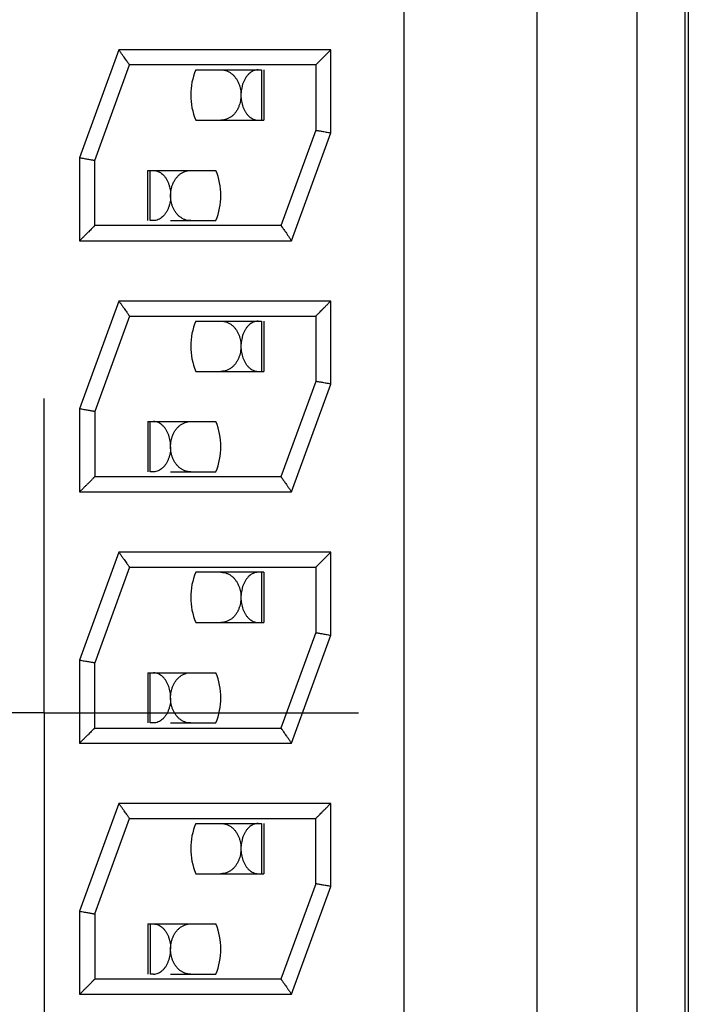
# Model space of a CAD drawing. Header units: inches. Extents: x 0 to 34, y 0 to 22.
# Tile 38 of 54: x 16.055 to 16.321, y 12.303 to 12.695. Entities that reach past the tile are written whole.
import ezdxf

# ---------------------------------------------------------------- set-up
doc = ezdxf.new("R2010")
doc.units = ezdxf.units.IN
doc.header["$LTSCALE"] = 1.87
doc.header["$MEASUREMENT"] = 0
doc.linetypes.add('CENTER', pattern=[0.6, 0.375, -0.075, 0.075, -0.075])
doc.layers.get('0').update_dxf_attribs({"linetype": 'CONTINUOUS'})
doc.layers.add('DEFAULT_1', color=7, linetype='CENTER')
doc.layers.add('DIMENSIONS', color=7, linetype='CONTINUOUS')
doc.styles.get("Standard").update_dxf_attribs({"font": 'txt', "width": 0.8})
doc.dimstyles.new('DIMSTYLE_1', dxfattribs={"dimtxt": 0.125, "dimasz": 0.18, "dimexe": 0.18, "dimexo": 0.0625, "dimgap": 0.09, "dimtad": 0, "dimtih": 1, "dimtoh": 1, "dimdec": 3, "dimlfac": 0.5, "dimzin": 4, "dimdsep": 46, "dimtxsty": 'STANDARD', "dimblk": '_FILLED', "dimblk1": '_FILLED', "dimblk2": '_FILLED', "dimcen": 0.09, "dimadec": 0, "dimazin": 0, "dimtp": 0.01, "dimtm": 0.01, "dimtfac": 1, "dimtdec": 3, "dimtofl": 0, "dimtmove": 0, "dimatfit": 3, "dimldrblk": '_FILLED', "dimfxl": 1, "dimtolj": 1, "dimtzin": 4, "dimarcsym": 0})

# ---------------------------------------------------------------- blocks, each defined once
blk = doc.blocks.new('*D8')
at = {"layer": 'DIMENSIONS', "color": 2, "linetype": 'CONTINUOUS'}
blk.add_line((16.0636159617, 7.0192982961), (14.5858159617, 7.0192982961), dxfattribs=at)
at = {"layer": 'DIMENSIONS', "color": 2, "linetype": 'CONTINUOUS', "width": 0.8}
for s, p in [('[', (13.7233159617, 6.9567982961)), (']', (14.4233159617, 6.9567982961)), ('4.213', (13.0983159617, 6.9567982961)), ('107.01', (13.8233159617, 6.9567982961))]:
    blk.add_text(s, height=0.125, dxfattribs=at).set_placement(p)
blk = doc.blocks.new('_FILLED')
at = {"color": 0, "linetype": 'BYBLOCK'}
blk.add_solid([(0, 0), (-1, 0.1736111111), (-1, -0.1736111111)], dxfattribs=at)

msp = doc.modelspace()

# ---------------------------------------------------------------- linework, layer by layer
at = {"color": 7, "linetype": 'CONTINUOUS'}
for p, q in [((16.2604927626, 12.9322982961), (16.2604927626, 11.9082982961)), ((16.2074927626, 12.9312982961), (16.2074927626, 11.9092982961)), ((16.3207979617, 12.9312982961), (16.3207979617, 11.9072982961)), ((16.3004927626, 11.9982982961), (16.3004927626, 12.8422982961)), ((16.3194927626, 11.9982982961), (16.3194927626, 12.8422982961)), ((16.0941223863, 12.6832982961), (16.0784927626, 12.640356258)), ((16.1784927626, 12.6832982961), (16.0941223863, 12.6832982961)), ((16.1784927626, 12.6502403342), (16.1784927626, 12.6832982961)), ((16.0844905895, 12.6392923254), (16.0983304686, 12.6773170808)), ((16.0983236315, 12.6772982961), (16.0983145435, 12.6773122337)), ((16.1724927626, 12.6772982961), (16.0983236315, 12.6772982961)), ((16.1724927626, 12.6772982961), (16.1724927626, 12.6512982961)), ((16.1247195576, 12.6752983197), (16.1509247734, 12.6752983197)), ((16.1509247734, 12.6752983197), (16.1509247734, 12.6552983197)), ((16.151801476, 12.6752983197), (16.151801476, 12.6552983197)), ((16.1247188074, 12.6552983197), (16.151801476, 12.6552983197)), ((16.1724949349, 12.6513042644), (16.1586550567, 12.6132795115)), ((16.162863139, 12.6072982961), (16.1784927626, 12.6502403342)), ((16.1724927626, 12.6512982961), (16.1725106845, 12.6512951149)), ((16.0784927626, 12.640356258), (16.0784927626, 12.6072982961)), ((16.0844748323, 12.6393014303), (16.0844927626, 12.6392982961)), ((16.0844927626, 12.6132982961), (16.0844927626, 12.6392982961)), ((16.1056364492, 12.6152983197), (16.1056364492, 12.6352983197)), ((16.1056364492, 12.6352983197), (16.1327191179, 12.6352983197)), ((16.1065131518, 12.6152983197), (16.1065131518, 12.6352983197)), ((16.107867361, 12.6152983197), (16.1065131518, 12.6152983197)), ((16.1147192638, 12.6152983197), (16.1326755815, 12.6152983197)), ((16.1586618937, 12.6132982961), (16.0844927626, 12.6132982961)), ((16.1586618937, 12.6132982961), (16.1586709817, 12.6132843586)), ((16.0784927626, 12.6072982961), (16.162863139, 12.6072982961)), ((16.0941223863, 12.5832982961), (16.0784927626, 12.540356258)), ((16.1784927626, 12.5832982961), (16.0941223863, 12.5832982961)), ((16.1784927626, 12.5502403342), (16.1784927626, 12.5832982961)), ((16.0983236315, 12.5772982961), (16.0844927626, 12.5392982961)), ((16.0983136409, 12.577311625), (16.0983236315, 12.5772982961)), ((16.0983236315, 12.5772982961), (16.1724927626, 12.5772982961)), ((16.1247195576, 12.5752983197), (16.1509247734, 12.5752983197)), ((16.1509247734, 12.5752983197), (16.1509247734, 12.5552983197)), ((16.151801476, 12.5752983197), (16.151801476, 12.5552983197)), ((16.1724927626, 12.5772982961), (16.1724927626, 12.5512982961)), ((16.1247188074, 12.5552983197), (16.151801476, 12.5552983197)), ((16.1724949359, 12.5513042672), (16.1586550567, 12.5132795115)), ((16.162863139, 12.5072982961), (16.1784927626, 12.5502403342)), ((16.172510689, 12.5512951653), (16.1724927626, 12.5512982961)), ((16.0784927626, 12.540356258), (16.0784927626, 12.5072982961)), ((16.0844927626, 12.5392982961), (16.0844748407, 12.5393014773)), ((16.0844927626, 12.5392982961), (16.0844927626, 12.5132982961)), ((16.1056364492, 12.5352983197), (16.1056364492, 12.5152983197)), ((16.1056364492, 12.5352983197), (16.1327191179, 12.5352983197)), ((16.1065131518, 12.5152983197), (16.1065131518, 12.5352983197)), ((16.1586618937, 12.5132982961), (16.0844927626, 12.5132982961)), ((16.107867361, 12.5152983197), (16.1065131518, 12.5152983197)), ((16.1147189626, 12.5152983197), (16.1326755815, 12.5152983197)), ((16.1586618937, 12.5132982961), (16.1586709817, 12.5132843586)), ((16.0784927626, 12.5072982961), (16.162863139, 12.5072982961)), ((16.0941223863, 12.4832982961), (16.0784927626, 12.440356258)), ((16.1784927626, 12.4832982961), (16.0941223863, 12.4832982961)), ((16.1784927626, 12.4502403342), (16.1784927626, 12.4832982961)), ((16.0983236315, 12.4772982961), (16.0844927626, 12.4392982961)), ((16.0983136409, 12.477311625), (16.0983236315, 12.4772982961)), ((16.0983236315, 12.4772982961), (16.1724927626, 12.4772982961)), ((16.1724927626, 12.4772982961), (16.1724927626, 12.4512982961)), ((16.151801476, 12.4752983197), (16.1247195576, 12.4752983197)), ((16.1509247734, 12.4752983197), (16.1509247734, 12.4552983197)), ((16.151801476, 12.4752983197), (16.151801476, 12.4552983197)), ((16.1247188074, 12.4552983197), (16.151801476, 12.4552983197)), ((16.1724949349, 12.4513042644), (16.1586550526, 12.4132795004)), ((16.162863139, 12.4072982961), (16.1784927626, 12.4502403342)), ((16.1724927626, 12.4512982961), (16.1725106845, 12.4512951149)), ((16.0784927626, 12.440356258), (16.0784927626, 12.4072982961)), ((16.0844748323, 12.4393014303), (16.0844927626, 12.4392982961)), ((16.0844927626, 12.4132982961), (16.0844927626, 12.4392982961)), ((16.1056364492, 12.4352983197), (16.1056364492, 12.4152983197)), ((16.1056364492, 12.4352983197), (16.1327191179, 12.4352983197)), ((16.1065131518, 12.4152983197), (16.1065131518, 12.4352983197)), ((16.107867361, 12.4152983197), (16.1065131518, 12.4152983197)), ((16.1147189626, 12.4152983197), (16.1326755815, 12.4152983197)), ((16.0844927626, 12.4132982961), (16.1586618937, 12.4132982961)), ((16.1586718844, 12.4132849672), (16.1586618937, 12.4132982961)), ((16.0784927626, 12.4072982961), (16.162863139, 12.4072982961)), ((16.0941223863, 12.3832982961), (16.0784927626, 12.340356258)), ((16.1784927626, 12.3832982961), (16.0941223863, 12.3832982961)), ((16.1784927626, 12.3502403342), (16.1784927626, 12.3832982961)), ((16.0844905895, 12.3392923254), (16.0983304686, 12.3773170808)), ((16.0983236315, 12.3772982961), (16.0983145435, 12.3773122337)), ((16.0983236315, 12.3772982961), (16.1724927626, 12.3772982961)), ((16.1724927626, 12.3512982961), (16.1724927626, 12.3772982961)), ((16.1247195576, 12.3752983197), (16.1509247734, 12.3752983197)), ((16.1509247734, 12.3752983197), (16.1509247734, 12.3552983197)), ((16.151801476, 12.3752983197), (16.151801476, 12.3552983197)), ((16.1247188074, 12.3552983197), (16.151801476, 12.3552983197)), ((16.1724949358, 12.3513042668), (16.1586550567, 12.3132795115)), ((16.162863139, 12.3072982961), (16.1784927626, 12.3502403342)), ((16.1725106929, 12.3512951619), (16.1724927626, 12.3512982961)), ((16.0784927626, 12.340356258), (16.0784927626, 12.3072982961)), ((16.0844748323, 12.3393014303), (16.0844927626, 12.3392982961)), ((16.0844927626, 12.3392982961), (16.0844927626, 12.3132982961)), ((16.1056364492, 12.3352983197), (16.1056364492, 12.3152983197)), ((16.1056364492, 12.3352983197), (16.1327191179, 12.3352983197)), ((16.1065131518, 12.3352983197), (16.1065131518, 12.3152983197)), ((16.1586618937, 12.3132982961), (16.0844927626, 12.3132982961)), ((16.107867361, 12.3152983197), (16.1065131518, 12.3152983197)), ((16.1147189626, 12.3152983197), (16.1326755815, 12.3152983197)), ((16.1586618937, 12.3132982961), (16.1586709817, 12.3132843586)), ((16.0784927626, 12.3072982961), (16.162863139, 12.3072982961))]:
    msp.add_line(p, q, dxfattribs=at)
for centre, start, end in [((16.1487189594, 12.6652974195), 157.3779873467, 202.6177172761), ((16.1087189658, 12.6252992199), 337.3779873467, 22.6177172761), ((16.1487189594, 12.5652974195), 157.3779873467, 202.6177172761), ((16.1087189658, 12.5252992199), 337.3779873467, 22.6177172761), ((16.1487189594, 12.4652974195), 157.3779873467, 202.6177172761), ((16.1087189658, 12.4252992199), 337.3779873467, 22.6177172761), ((16.1487189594, 12.3652974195), 157.3779873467, 202.6177172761), ((16.1087189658, 12.3252992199), 337.3779873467, 22.6177172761)]:
    msp.add_arc(centre, 0.026, start, end, dxfattribs=at)
for points, knots in [([(16.0983140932, 12.6773119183), (16.0983039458, 12.6773264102), (16.098251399, 12.6774014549), (16.0981256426, 12.6775810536), (16.0979071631, 12.6778930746), (16.0975983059, 12.6783341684), (16.0972013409, 12.6789010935), (16.0967212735, 12.6795866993), (16.0961639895, 12.6803825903), (16.0955358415, 12.6812796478), (16.0948473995, 12.6822629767), (16.0943687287, 12.6829462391), (16.0941223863, 12.6832980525)], [0, 0, 0, 0, 0.0072626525, 0.0376087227, 0.0900061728, 0.1636324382, 0.2586634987, 0.3741214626, 0.5072250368, 0.6575242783, 0.8236881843, 1, 1, 1, 1]), ([(16.1784927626, 12.6832980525), (16.1781576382, 12.6829629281), (16.1775057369, 12.6823113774), (16.176563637, 12.681369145), (16.1756979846, 12.6805035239), (16.174925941, 12.6797314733), (16.1742589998, 12.6790645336), (16.1737037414, 12.6785092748), (16.1732618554, 12.6780673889), (16.1729299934, 12.6777355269), (16.1727006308, 12.6775061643), (16.1725663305, 12.677371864), (16.1725073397, 12.6773128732), (16.1724927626, 12.6772982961)], [0, 0, 0, 0, 0.1675655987, 0.3258696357, 0.4710926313, 0.6003927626, 0.7119010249, 0.8045696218, 0.8780276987, 0.9328484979, 0.9705039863, 0.9927113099, 1, 1, 1, 1]), ([(16.1347348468, 12.6752983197), (16.1351368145, 12.6752983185), (16.1359359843, 12.6752266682), (16.1370877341, 12.6749092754), (16.1381571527, 12.674403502), (16.1391313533, 12.6737305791), (16.1400017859, 12.6729103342), (16.1407591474, 12.6719645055), (16.1413924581, 12.6709245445), (16.1418974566, 12.6698238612), (16.1422770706, 12.6686905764), (16.1425391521, 12.6675404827), (16.1426404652, 12.6667663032), (16.1426732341, 12.6663791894)], [0, 0, 0, 0, 0.0920089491, 0.1824859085, 0.272107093, 0.3615006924, 0.4524049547, 0.5449042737, 0.6380210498, 0.7304172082, 0.8215238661, 0.9111128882, 1, 1, 1, 1]), ([(16.1495705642, 12.6752983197), (16.1492312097, 12.6752983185), (16.1485520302, 12.6752238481), (16.1475794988, 12.6749021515), (16.1466791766, 12.674399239), (16.1458581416, 12.6737391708), (16.1451200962, 12.6729402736), (16.1444711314, 12.6720199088), (16.1439203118, 12.6710029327), (16.1434706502, 12.6699103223), (16.1431240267, 12.6687616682), (16.1428822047, 12.6675801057), (16.1427892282, 12.6667813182), (16.1427594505, 12.6663838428)], [0, 0, 0, 0, 0.083077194, 0.1657320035, 0.24918605, 0.334180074, 0.422587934, 0.5145890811, 0.6091630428, 0.7051388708, 0.8033472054, 0.9024558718, 1, 1, 1, 1]), ([(16.1427186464, 12.6652324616), (16.1427166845, 12.6648542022), (16.1426788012, 12.6640868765), (16.1425168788, 12.6629353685), (16.1422414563, 12.6617816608), (16.1419195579, 12.6608564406), (16.1416849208, 12.6603214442), (16.1416073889, 12.6601562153)], [0, 0, 0, 0, 0.2167789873, 0.4396058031, 0.6654981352, 0.8954585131, 1, 1, 1, 1]), ([(16.1427189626, 12.6652324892), (16.1427207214, 12.6648427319), (16.1427557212, 12.6640615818), (16.142902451, 12.6628990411), (16.1431461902, 12.6617529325), (16.1434891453, 12.6606368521), (16.1439341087, 12.6595658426), (16.1443023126, 12.6588897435), (16.1445043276, 12.658565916)], [0, 0, 0, 0, 0.1673985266, 0.3354073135, 0.5027209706, 0.670024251, 0.8361713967, 1, 1, 1, 1]), ([(16.1398963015, 12.6576155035), (16.1396260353, 12.6573307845), (16.1390506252, 12.6568029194), (16.138083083, 12.6561525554), (16.1370295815, 12.6556680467), (16.136283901, 12.6554681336), (16.1359038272, 12.6554008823)], [0, 0, 0, 0, 0.2536344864, 0.5031491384, 0.7508100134, 1, 1, 1, 1]), ([(16.1416073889, 12.6601562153), (16.1415128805, 12.6599548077), (16.1412292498, 12.6593960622), (16.1406827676, 12.6585261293), (16.1401710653, 12.6579049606), (16.1398963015, 12.6576155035)], [0, 0, 0, 0, 0.2169879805, 0.6108599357, 1, 1, 1, 1]), ([(16.1445043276, 12.658565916), (16.1447020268, 12.6582490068), (16.1451282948, 12.6576462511), (16.1458699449, 12.6568457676), (16.1466971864, 12.6561848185), (16.1475994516, 12.655686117), (16.1482441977, 12.6554755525), (16.148571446, 12.6554052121)], [0, 0, 0, 0, 0.2118947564, 0.4179846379, 0.6173946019, 0.8104185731, 1, 1, 1, 1]), ([(16.1725106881, 12.6512951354), (16.1725287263, 12.6512919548), (16.1726193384, 12.6512759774), (16.1728290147, 12.6512390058), (16.1731830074, 12.6511765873), (16.1736687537, 12.6510909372), (16.1742747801, 12.6509840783), (16.1749843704, 12.6508589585), (16.1757799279, 12.6507186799), (16.1766434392, 12.6505664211), (16.1775558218, 12.6504055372), (16.1781779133, 12.6502958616), (16.1784927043, 12.6502403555)], [0, 0, 0, 0, 0.0090461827, 0.0454422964, 0.1051533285, 0.1865747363, 0.2890456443, 0.4090775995, 0.5424366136, 0.6880203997, 0.8421312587, 1, 1, 1, 1]), ([(16.0784926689, 12.640356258), (16.078807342, 12.6403007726), (16.0794290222, 12.6401911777), (16.0803405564, 12.6400304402), (16.0812036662, 12.639878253), (16.0819994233, 12.639737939), (16.0827094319, 12.6396127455), (16.0833154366, 12.6395058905), (16.0838012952, 12.6394202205), (16.0841557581, 12.6393577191), (16.0843660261, 12.6393206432), (16.0844567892, 12.6393046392), (16.084474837, 12.6393014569)], [0, 0, 0, 0, 0.1578056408, 0.3117647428, 0.4571266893, 0.5906469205, 0.7108295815, 0.8131893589, 0.8945525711, 0.9544831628, 0.9909491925, 1, 1, 1, 1]), ([(16.107867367, 12.6352983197), (16.1082036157, 12.6352983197), (16.1088750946, 12.6352253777), (16.1098376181, 12.6349104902), (16.110733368, 12.6344160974), (16.1115541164, 12.6337631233), (16.1122923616, 12.6329712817), (16.1129404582, 12.6320615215), (16.1134927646, 12.6310547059), (16.113947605, 12.6299658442), (16.1143013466, 12.6288124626), (16.1145498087, 12.6276194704), (16.114645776, 12.6268110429), (16.1146766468, 12.6264080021)], [0, 0, 0, 0, 0.0824791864, 0.1641842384, 0.2468809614, 0.3321126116, 0.4203936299, 0.5115744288, 0.6054065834, 0.7014966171, 0.8005345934, 0.9008837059, 1, 1, 1, 1]), ([(16.1174624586, 12.6328965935), (16.1177322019, 12.6331885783), (16.1183075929, 12.6337307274), (16.1192819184, 12.6344036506), (16.1203513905, 12.6349093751), (16.1211136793, 12.6351194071), (16.1215031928, 12.6351902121)], [0, 0, 0, 0, 0.2522510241, 0.5003145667, 0.7489817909, 1, 1, 1, 1]), ([(16.1158935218, 12.6305723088), (16.1159489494, 12.6306863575), (16.1161907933, 12.6311622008), (16.1166797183, 12.6319648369), (16.1171880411, 12.6325995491), (16.1174624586, 12.6328965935)], [0, 0, 0, 0, 0.1351909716, 0.5689833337, 1, 1, 1, 1]), ([(16.1147192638, 12.6252340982), (16.1147173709, 12.6256166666), (16.1147480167, 12.6263882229), (16.1148993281, 12.6275422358), (16.1151616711, 12.6286921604), (16.1154129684, 12.6294418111), (16.1155593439, 12.6298120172)], [0, 0, 0, 0, 0.2452049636, 0.4941310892, 0.7449705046, 1, 1, 1, 1]), ([(16.1147189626, 12.6252340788), (16.1147172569, 12.6248465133), (16.114682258, 12.6240593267), (16.1145326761, 12.622876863), (16.1142793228, 12.6217012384), (16.1139234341, 12.6205656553), (16.1134687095, 12.6194931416), (16.1130969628, 12.6188228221), (16.1128941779, 12.6185032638)], [0, 0, 0, 0, 0.1646767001, 0.3343858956, 0.505860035, 0.6749787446, 0.839283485, 1, 1, 1, 1]), ([(16.1227030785, 12.6152983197), (16.122311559, 12.6152983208), (16.1215328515, 12.6153663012), (16.1204071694, 12.6156681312), (16.1193536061, 12.6161527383), (16.1183860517, 12.616803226), (16.1175157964, 12.6176017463), (16.1167540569, 12.6185266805), (16.1161104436, 12.6195515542), (16.1155907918, 12.6206467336), (16.1151958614, 12.62178244), (16.114920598, 12.6229363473), (16.1148115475, 12.6237129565), (16.1147751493, 12.6241003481)], [0, 0, 0, 0, 0.0904262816, 0.1794411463, 0.2679075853, 0.357038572, 0.4476366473, 0.5397399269, 0.6329607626, 0.7264468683, 0.8191203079, 0.9101718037, 1, 1, 1, 1]), ([(16.1128941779, 12.6185032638), (16.1126967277, 12.6181921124), (16.1122723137, 12.6176013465), (16.1115369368, 12.6168180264), (16.1107194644, 12.6161716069), (16.1098276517, 12.6156821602), (16.1088698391, 12.6153704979), (16.1082018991, 12.6152983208), (16.107867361, 12.6152983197)], [0, 0, 0, 0, 0.1777455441, 0.3501739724, 0.5168609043, 0.6786597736, 0.8385474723, 1, 1, 1, 1]), ([(16.0844927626, 12.6132982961), (16.0844781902, 12.6132837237), (16.0844192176, 12.6132247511), (16.0842849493, 12.6130904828), (16.0840556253, 12.6128611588), (16.0837238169, 12.6125293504), (16.0832820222, 12.6120875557), (16.0827268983, 12.6115324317), (16.0820600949, 12.6108656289), (16.0812881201, 12.6100936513), (16.0804224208, 12.6092279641), (16.0794800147, 12.6082855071), (16.0788279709, 12.6076335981), (16.0784926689, 12.6072982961)], [0, 0, 0, 0, 0.0072861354, 0.0294860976, 0.067133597, 0.1219472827, 0.1953889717, 0.2880292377, 0.3995070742, 0.5287879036, 0.6740143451, 0.8323502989, 1, 1, 1, 1]), ([(16.1586714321, 12.6132846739), (16.1586815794, 12.613270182), (16.1587341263, 12.6131951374), (16.1588598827, 12.6130155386), (16.1590783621, 12.6127035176), (16.1593872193, 12.6122624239), (16.1597841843, 12.6116954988), (16.1602642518, 12.6110098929), (16.1608215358, 12.610214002), (16.1614496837, 12.6093169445), (16.1621381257, 12.6083336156), (16.1626167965, 12.6076503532), (16.162863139, 12.6072985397)], [0, 0, 0, 0, 0.0072626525, 0.0376087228, 0.0900061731, 0.1636324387, 0.2586634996, 0.3741214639, 0.5072250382, 0.6575242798, 0.8236881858, 1, 1, 1, 1]), ([(16.0941224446, 12.5832982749), (16.0943689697, 12.5829462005), (16.0948477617, 12.5822623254), (16.0955366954, 12.5812784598), (16.0961649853, 12.5803811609), (16.0967222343, 12.5795853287), (16.0972021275, 12.5788999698), (16.0975988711, 12.5783333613), (16.0979074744, 12.5778926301), (16.0981257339, 12.5775809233), (16.0982513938, 12.5774014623), (16.0983039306, 12.5773264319), (16.0983140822, 12.577311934)], [0, 0, 0, 0, 0.176439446, 0.342704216, 0.4930624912, 0.6261128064, 0.7415299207, 0.8365249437, 0.9100644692, 0.9623990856, 0.9927344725, 1, 1, 1, 1]), ([(16.1724927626, 12.5772982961), (16.172507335, 12.5773128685), (16.1725663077, 12.5773718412), (16.1727005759, 12.5775061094), (16.1729299, 12.5777354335), (16.1732617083, 12.5780672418), (16.1737035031, 12.5785090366), (16.174258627, 12.5790641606), (16.1749254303, 12.5797309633), (16.1756974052, 12.5805029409), (16.1765631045, 12.5813686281), (16.1775055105, 12.5823110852), (16.1781575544, 12.5829629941), (16.1784928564, 12.5832982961)], [0, 0, 0, 0, 0.0072861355, 0.0294860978, 0.0671335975, 0.1219472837, 0.1953889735, 0.2880292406, 0.3995070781, 0.5287879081, 0.6740143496, 0.8323503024, 1, 1, 1, 1]), ([(16.1347348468, 12.5752983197), (16.1351368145, 12.5752983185), (16.1359359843, 12.5752266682), (16.1370877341, 12.5749092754), (16.1381571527, 12.574403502), (16.1391313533, 12.5737305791), (16.1400017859, 12.5729103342), (16.1407591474, 12.5719645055), (16.1413924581, 12.5709245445), (16.1418974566, 12.5698238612), (16.1422770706, 12.5686905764), (16.1425391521, 12.5675404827), (16.1426404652, 12.5667663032), (16.1426732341, 12.5663791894)], [0, 0, 0, 0, 0.0920089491, 0.1824859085, 0.272107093, 0.3615006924, 0.4524049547, 0.5449042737, 0.6380210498, 0.7304172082, 0.8215238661, 0.9111128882, 1, 1, 1, 1]), ([(16.1495705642, 12.5752983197), (16.1492312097, 12.5752983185), (16.1485520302, 12.5752238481), (16.1475794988, 12.5749021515), (16.1466791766, 12.574399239), (16.1458581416, 12.5737391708), (16.1451200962, 12.5729402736), (16.1444711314, 12.5720199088), (16.1439203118, 12.5710029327), (16.1434706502, 12.5699103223), (16.1431240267, 12.5687616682), (16.1428822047, 12.5675801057), (16.1427892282, 12.5667813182), (16.1427594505, 12.5663838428)], [0, 0, 0, 0, 0.083077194, 0.1657320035, 0.24918605, 0.334180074, 0.422587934, 0.5145890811, 0.6091630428, 0.7051388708, 0.8033472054, 0.9024558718, 1, 1, 1, 1]), ([(16.1427186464, 12.5652324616), (16.1427166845, 12.5648542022), (16.1426788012, 12.5640868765), (16.1425168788, 12.5629353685), (16.1422414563, 12.5617816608), (16.1419195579, 12.5608564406), (16.1416849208, 12.5603214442), (16.1416073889, 12.5601562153)], [0, 0, 0, 0, 0.2167789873, 0.4396058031, 0.6654981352, 0.8954585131, 1, 1, 1, 1]), ([(16.1427189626, 12.5652324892), (16.1427207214, 12.5648427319), (16.1427557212, 12.5640615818), (16.142902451, 12.5628990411), (16.1431461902, 12.5617529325), (16.1434891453, 12.5606368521), (16.1439341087, 12.5595658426), (16.1443023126, 12.5588897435), (16.1445043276, 12.558565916)], [0, 0, 0, 0, 0.1673985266, 0.3354073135, 0.5027209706, 0.670024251, 0.8361713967, 1, 1, 1, 1]), ([(16.1416073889, 12.5601562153), (16.1415128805, 12.5599548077), (16.1412292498, 12.5593960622), (16.1406827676, 12.5585261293), (16.1401710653, 12.5579049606), (16.1398963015, 12.5576155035)], [0, 0, 0, 0, 0.2169879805, 0.6108599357, 1, 1, 1, 1]), ([(16.1398963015, 12.5576155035), (16.1396260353, 12.5573307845), (16.1390506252, 12.5568029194), (16.138083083, 12.5561525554), (16.1370295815, 12.5556680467), (16.136283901, 12.5554681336), (16.1359038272, 12.5554008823)], [0, 0, 0, 0, 0.2536344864, 0.5031491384, 0.7508100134, 1, 1, 1, 1]), ([(16.1445043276, 12.558565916), (16.1447020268, 12.5582490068), (16.1451282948, 12.5576462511), (16.1458699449, 12.5568457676), (16.1466971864, 12.5561848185), (16.1475994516, 12.555686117), (16.1482441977, 12.5554755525), (16.148571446, 12.5554052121)], [0, 0, 0, 0, 0.2118947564, 0.4179846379, 0.6173946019, 0.8104185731, 1, 1, 1, 1]), ([(16.1784928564, 12.5502403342), (16.1781783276, 12.5502957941), (16.1775569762, 12.5504053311), (16.1766460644, 12.5505659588), (16.1757830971, 12.5507181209), (16.1749871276, 12.5508584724), (16.1742767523, 12.5509837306), (16.1736707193, 12.5510905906), (16.1731848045, 12.5511762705), (16.1728300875, 12.5512388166), (16.1726195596, 12.5512759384), (16.1725287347, 12.5512919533), (16.1725106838, 12.5512951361)], [0, 0, 0, 0, 0.1577331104, 0.3115996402, 0.4568142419, 0.5905026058, 0.7107706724, 0.8130605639, 0.8944222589, 0.9544522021, 0.9909476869, 1, 1, 1, 1]), ([(16.0844748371, 12.5393014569), (16.084456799, 12.5393046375), (16.0843661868, 12.5393206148), (16.0841565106, 12.5393575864), (16.0838025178, 12.5394200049), (16.0833167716, 12.5395056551), (16.0827107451, 12.5396125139), (16.0820011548, 12.5397376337), (16.0812055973, 12.5398779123), (16.080342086, 12.5400301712), (16.0794297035, 12.540191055), (16.078807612, 12.5403007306), (16.0784928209, 12.5403562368)], [0, 0, 0, 0, 0.0090461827, 0.0454422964, 0.1051533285, 0.1865747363, 0.2890456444, 0.4090775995, 0.5424366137, 0.6880203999, 0.8421312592, 1, 1, 1, 1]), ([(16.1129765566, 12.5319612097), (16.1127768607, 12.5322874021), (16.1123472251, 12.5329048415), (16.1115998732, 12.5337214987), (16.1107675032, 12.5343942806), (16.1098577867, 12.5349029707), (16.1092045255, 12.5351183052), (16.108872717, 12.5351900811)], [0, 0, 0, 0, 0.2139237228, 0.4198810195, 0.6174993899, 0.810425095, 1, 1, 1, 1]), ([(16.1161458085, 12.5310588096), (16.1163445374, 12.5314185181), (16.1167817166, 12.5321086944), (16.1173053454, 12.5327363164), (16.1175860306, 12.5330275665)], [0, 0, 0, 0, 0.504021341, 1, 1, 1, 1]), ([(16.1175860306, 12.5330275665), (16.1178615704, 12.5333134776), (16.118449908, 12.5338438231), (16.1194378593, 12.5344911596), (16.1205003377, 12.5349607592), (16.1212441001, 12.5351486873), (16.1216163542, 12.5352097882)], [0, 0, 0, 0, 0.2554870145, 0.5082346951, 0.7574147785, 1, 1, 1, 1]), ([(16.1147189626, 12.5252340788), (16.1147206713, 12.5256223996), (16.1146928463, 12.5264013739), (16.1145574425, 12.5275630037), (16.1143248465, 12.5287133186), (16.1139909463, 12.5298415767), (16.1135501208, 12.5309341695), (16.113180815, 12.5316275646), (16.1129765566, 12.5319612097)], [0, 0, 0, 0, 0.1656356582, 0.3320578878, 0.4983072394, 0.6656063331, 0.8332373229, 1, 1, 1, 1]), ([(16.1147192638, 12.5252340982), (16.1147173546, 12.5256199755), (16.1147489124, 12.526406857), (16.1149068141, 12.527590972), (16.11518525, 12.5287806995), (16.1154538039, 12.5295565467), (16.1156103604, 12.52993878)], [0, 0, 0, 0, 0.2403191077, 0.4896671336, 0.7428943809, 1, 1, 1, 1]), ([(16.1147189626, 12.5252340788), (16.1147172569, 12.5248465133), (16.114682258, 12.5240593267), (16.1145326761, 12.522876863), (16.1142793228, 12.5217012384), (16.1139234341, 12.5205656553), (16.1134687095, 12.5194931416), (16.1130969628, 12.5188228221), (16.1128941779, 12.5185032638)], [0, 0, 0, 0, 0.1646767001, 0.3343858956, 0.505860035, 0.6749787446, 0.839283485, 1, 1, 1, 1]), ([(16.1227030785, 12.5152983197), (16.122311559, 12.5152983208), (16.1215328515, 12.5153663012), (16.1204071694, 12.5156681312), (16.1193536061, 12.5161527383), (16.1183860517, 12.516803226), (16.1175157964, 12.5176017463), (16.1167540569, 12.5185266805), (16.1161104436, 12.5195515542), (16.1155907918, 12.5206467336), (16.1151958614, 12.52178244), (16.114920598, 12.5229363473), (16.1148115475, 12.5237129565), (16.1147751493, 12.5241003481)], [0, 0, 0, 0, 0.0904262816, 0.1794411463, 0.2679075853, 0.357038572, 0.4476366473, 0.5397399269, 0.6329607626, 0.7264468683, 0.8191203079, 0.9101718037, 1, 1, 1, 1]), ([(16.1128941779, 12.5185032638), (16.1126967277, 12.5181921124), (16.1122723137, 12.5176013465), (16.1115369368, 12.5168180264), (16.1107194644, 12.5161716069), (16.1098276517, 12.5156821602), (16.1088698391, 12.5153704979), (16.1082018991, 12.5152983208), (16.107867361, 12.5152983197)], [0, 0, 0, 0, 0.1777455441, 0.3501739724, 0.5168609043, 0.6786597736, 0.8385474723, 1, 1, 1, 1]), ([(16.0844927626, 12.5132982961), (16.0844781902, 12.5132837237), (16.0844192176, 12.5132247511), (16.0842849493, 12.5130904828), (16.0840556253, 12.5128611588), (16.0837238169, 12.5125293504), (16.0832820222, 12.5120875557), (16.0827268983, 12.5115324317), (16.0820600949, 12.5108656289), (16.0812881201, 12.5100936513), (16.0804224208, 12.5092279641), (16.0794800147, 12.5082855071), (16.0788279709, 12.5076335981), (16.0784926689, 12.5072982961)], [0, 0, 0, 0, 0.0072861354, 0.0294860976, 0.067133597, 0.1219472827, 0.1953889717, 0.2880292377, 0.3995070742, 0.5287879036, 0.6740143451, 0.8323502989, 1, 1, 1, 1]), ([(16.1586714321, 12.5132846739), (16.1586815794, 12.513270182), (16.1587341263, 12.5131951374), (16.1588598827, 12.5130155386), (16.1590783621, 12.5127035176), (16.1593872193, 12.5122624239), (16.1597841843, 12.5116954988), (16.1602642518, 12.5110098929), (16.1608215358, 12.510214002), (16.1614496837, 12.5093169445), (16.1621381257, 12.5083336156), (16.1626167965, 12.5076503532), (16.162863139, 12.5072985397)], [0, 0, 0, 0, 0.0072626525, 0.0376087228, 0.0900061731, 0.1636324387, 0.2586634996, 0.3741214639, 0.5072250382, 0.6575242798, 0.8236881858, 1, 1, 1, 1]), ([(16.0941224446, 12.4832982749), (16.0943689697, 12.4829462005), (16.0948477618, 12.4822623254), (16.0955366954, 12.4812784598), (16.0961649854, 12.4803811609), (16.0967222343, 12.4795853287), (16.0972021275, 12.4788999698), (16.0975988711, 12.4783333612), (16.0979074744, 12.47789263), (16.0981257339, 12.4775809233), (16.0982513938, 12.4774014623), (16.0983039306, 12.4773264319), (16.0983140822, 12.477311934)], [0, 0, 0, 0, 0.1764394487, 0.3427042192, 0.4930624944, 0.6261128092, 0.7415299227, 0.8365249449, 0.9100644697, 0.9623990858, 0.9927344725, 1, 1, 1, 1]), ([(16.1724927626, 12.4772982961), (16.172507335, 12.4773128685), (16.1725663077, 12.4773718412), (16.1727005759, 12.4775061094), (16.1729299, 12.4777354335), (16.1732617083, 12.4780672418), (16.1737035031, 12.4785090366), (16.1742586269, 12.4790641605), (16.1749254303, 12.4797309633), (16.1756974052, 12.4805029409), (16.1765631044, 12.4813686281), (16.1775055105, 12.4823110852), (16.1781575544, 12.4829629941), (16.1784928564, 12.4832982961)], [0, 0, 0, 0, 0.0072861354, 0.0294860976, 0.067133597, 0.1219472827, 0.1953889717, 0.2880292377, 0.3995070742, 0.5287879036, 0.6740143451, 0.8323502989, 1, 1, 1, 1]), ([(16.1347348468, 12.4752983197), (16.1351368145, 12.4752983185), (16.1359359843, 12.4752266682), (16.1370877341, 12.4749092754), (16.1381571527, 12.474403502), (16.1391313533, 12.4737305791), (16.1400017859, 12.4729103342), (16.1407591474, 12.4719645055), (16.1413924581, 12.4709245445), (16.1418974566, 12.4698238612), (16.1422770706, 12.4686905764), (16.1425391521, 12.4675404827), (16.1426404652, 12.4667663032), (16.1426732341, 12.4663791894)], [0, 0, 0, 0, 0.0920089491, 0.1824859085, 0.272107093, 0.3615006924, 0.4524049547, 0.5449042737, 0.6380210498, 0.7304172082, 0.8215238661, 0.9111128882, 1, 1, 1, 1]), ([(16.1495705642, 12.4752983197), (16.1492312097, 12.4752983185), (16.1485520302, 12.4752238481), (16.1475794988, 12.4749021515), (16.1466791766, 12.474399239), (16.1458581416, 12.4737391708), (16.1451200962, 12.4729402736), (16.1444711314, 12.4720199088), (16.1439203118, 12.4710029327), (16.1434706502, 12.4699103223), (16.1431240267, 12.4687616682), (16.1428822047, 12.4675801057), (16.1427892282, 12.4667813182), (16.1427594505, 12.4663838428)], [0, 0, 0, 0, 0.083077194, 0.1657320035, 0.24918605, 0.334180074, 0.422587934, 0.5145890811, 0.6091630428, 0.7051388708, 0.8033472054, 0.9024558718, 1, 1, 1, 1]), ([(16.1427186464, 12.4652324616), (16.1427166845, 12.4648542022), (16.1426788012, 12.4640868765), (16.1425168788, 12.4629353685), (16.1422414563, 12.4617816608), (16.1419195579, 12.4608564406), (16.1416849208, 12.4603214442), (16.1416073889, 12.4601562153)], [0, 0, 0, 0, 0.2167789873, 0.4396058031, 0.6654981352, 0.8954585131, 1, 1, 1, 1]), ([(16.1427189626, 12.4652324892), (16.1427207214, 12.4648427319), (16.1427557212, 12.4640615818), (16.142902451, 12.4628990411), (16.1431461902, 12.4617529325), (16.1434891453, 12.4606368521), (16.1439341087, 12.4595658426), (16.1443023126, 12.4588897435), (16.1445043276, 12.458565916)], [0, 0, 0, 0, 0.1673985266, 0.3354073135, 0.5027209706, 0.670024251, 0.8361713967, 1, 1, 1, 1]), ([(16.1416073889, 12.4601562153), (16.1415128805, 12.4599548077), (16.1412292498, 12.4593960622), (16.1406827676, 12.4585261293), (16.1401710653, 12.4579049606), (16.1398963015, 12.4576155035)], [0, 0, 0, 0, 0.2169879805, 0.6108599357, 1, 1, 1, 1]), ([(16.1445043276, 12.458565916), (16.1447020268, 12.4582490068), (16.1451282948, 12.4576462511), (16.1458699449, 12.4568457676), (16.1466971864, 12.4561848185), (16.1475994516, 12.455686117), (16.1482441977, 12.4554755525), (16.148571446, 12.4554052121)], [0, 0, 0, 0, 0.2118947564, 0.4179846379, 0.6173946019, 0.8104185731, 1, 1, 1, 1]), ([(16.1398963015, 12.4576155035), (16.1396260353, 12.4573307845), (16.1390506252, 12.4568029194), (16.138083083, 12.4561525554), (16.1370295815, 12.4556680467), (16.136283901, 12.4554681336), (16.1359038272, 12.4554008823)], [0, 0, 0, 0, 0.2536344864, 0.5031491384, 0.7508100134, 1, 1, 1, 1]), ([(16.1725106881, 12.4512951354), (16.1725287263, 12.4512919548), (16.1726193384, 12.4512759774), (16.1728290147, 12.4512390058), (16.1731830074, 12.4511765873), (16.1736687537, 12.4510909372), (16.1742747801, 12.4509840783), (16.1749843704, 12.4508589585), (16.1757799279, 12.4507186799), (16.1766434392, 12.4505664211), (16.1775558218, 12.4504055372), (16.1781779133, 12.4502958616), (16.1784927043, 12.4502403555)], [0, 0, 0, 0, 0.0090461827, 0.0454422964, 0.1051533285, 0.1865747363, 0.2890456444, 0.4090775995, 0.5424366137, 0.6880203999, 0.8421312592, 1, 1, 1, 1]), ([(16.0784926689, 12.440356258), (16.078807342, 12.4403007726), (16.0794290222, 12.4401911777), (16.0803405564, 12.4400304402), (16.0812036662, 12.439878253), (16.0819994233, 12.439737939), (16.0827094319, 12.4396127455), (16.0833154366, 12.4395058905), (16.0838012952, 12.4394202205), (16.0841557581, 12.4393577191), (16.0843660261, 12.4393206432), (16.0844567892, 12.4393046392), (16.084474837, 12.4393014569)], [0, 0, 0, 0, 0.1578056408, 0.3117647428, 0.4571266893, 0.5906469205, 0.7108295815, 0.8131893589, 0.8945525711, 0.9544831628, 0.9909491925, 1, 1, 1, 1]), ([(16.1129765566, 12.4319612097), (16.1127768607, 12.4322874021), (16.1123472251, 12.4329048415), (16.1115998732, 12.4337214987), (16.1107675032, 12.4343942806), (16.1098577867, 12.4349029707), (16.1092045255, 12.4351183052), (16.108872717, 12.4351900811)], [0, 0, 0, 0, 0.2139237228, 0.4198810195, 0.6174993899, 0.810425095, 1, 1, 1, 1]), ([(16.1175860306, 12.4330275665), (16.1178615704, 12.4333134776), (16.118449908, 12.4338438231), (16.1194378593, 12.4344911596), (16.1205003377, 12.4349607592), (16.1212441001, 12.4351486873), (16.1216163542, 12.4352097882)], [0, 0, 0, 0, 0.2554870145, 0.5082346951, 0.7574147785, 1, 1, 1, 1]), ([(16.1147189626, 12.4252340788), (16.1147206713, 12.4256223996), (16.1146928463, 12.4264013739), (16.1145574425, 12.4275630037), (16.1143248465, 12.4287133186), (16.1139909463, 12.4298415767), (16.1135501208, 12.4309341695), (16.113180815, 12.4316275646), (16.1129765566, 12.4319612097)], [0, 0, 0, 0, 0.1656356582, 0.3320578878, 0.4983072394, 0.6656063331, 0.8332373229, 1, 1, 1, 1]), ([(16.1161458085, 12.4310588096), (16.1163445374, 12.4314185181), (16.1167817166, 12.4321086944), (16.1173053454, 12.4327363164), (16.1175860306, 12.4330275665)], [0, 0, 0, 0, 0.504021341, 1, 1, 1, 1]), ([(16.1147192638, 12.4252340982), (16.1147173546, 12.4256199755), (16.1147489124, 12.426406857), (16.1149068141, 12.427590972), (16.11518525, 12.4287806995), (16.1154538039, 12.4295565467), (16.1156103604, 12.42993878)], [0, 0, 0, 0, 0.2403191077, 0.4896671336, 0.7428943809, 1, 1, 1, 1]), ([(16.1147189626, 12.4252340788), (16.1147172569, 12.4248465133), (16.114682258, 12.4240593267), (16.1145326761, 12.422876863), (16.1142793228, 12.4217012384), (16.1139234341, 12.4205656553), (16.1134687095, 12.4194931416), (16.1130969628, 12.4188228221), (16.1128941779, 12.4185032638)], [0, 0, 0, 0, 0.1646767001, 0.3343858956, 0.505860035, 0.6749787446, 0.839283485, 1, 1, 1, 1]), ([(16.1227030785, 12.4152983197), (16.122311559, 12.4152983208), (16.1215328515, 12.4153663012), (16.1204071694, 12.4156681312), (16.1193536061, 12.4161527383), (16.1183860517, 12.416803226), (16.1175157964, 12.4176017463), (16.1167540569, 12.4185266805), (16.1161104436, 12.4195515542), (16.1155907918, 12.4206467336), (16.1151958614, 12.42178244), (16.114920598, 12.4229363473), (16.1148115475, 12.4237129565), (16.1147751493, 12.4241003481)], [0, 0, 0, 0, 0.0904262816, 0.1794411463, 0.2679075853, 0.357038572, 0.4476366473, 0.5397399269, 0.6329607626, 0.7264468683, 0.8191203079, 0.9101718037, 1, 1, 1, 1]), ([(16.1128941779, 12.4185032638), (16.1126967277, 12.4181921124), (16.1122723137, 12.4176013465), (16.1115369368, 12.4168180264), (16.1107194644, 12.4161716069), (16.1098276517, 12.4156821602), (16.1088698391, 12.4153704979), (16.1082018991, 12.4152983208), (16.107867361, 12.4152983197)], [0, 0, 0, 0, 0.1777455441, 0.3501739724, 0.5168609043, 0.6786597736, 0.8385474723, 1, 1, 1, 1]), ([(16.0844927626, 12.4132982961), (16.0844781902, 12.4132837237), (16.0844192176, 12.4132247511), (16.0842849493, 12.4130904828), (16.0840556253, 12.4128611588), (16.0837238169, 12.4125293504), (16.0832820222, 12.4120875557), (16.0827268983, 12.4115324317), (16.0820600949, 12.4108656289), (16.0812881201, 12.4100936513), (16.0804224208, 12.4092279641), (16.0794800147, 12.4082855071), (16.0788279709, 12.4076335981), (16.0784926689, 12.4072982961)], [0, 0, 0, 0, 0.0072861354, 0.0294860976, 0.067133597, 0.1219472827, 0.1953889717, 0.2880292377, 0.3995070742, 0.5287879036, 0.6740143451, 0.8323502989, 1, 1, 1, 1]), ([(16.1628630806, 12.4072983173), (16.1626165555, 12.4076503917), (16.1621377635, 12.4083342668), (16.1614488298, 12.4093181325), (16.1608205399, 12.4102154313), (16.1602632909, 12.4110112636), (16.1597833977, 12.4116966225), (16.1593866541, 12.412263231), (16.1590780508, 12.4127039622), (16.1588597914, 12.413015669), (16.1587341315, 12.4131951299), (16.1586815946, 12.4132701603), (16.1586714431, 12.4132846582)], [0, 0, 0, 0, 0.1764394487, 0.3427042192, 0.4930624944, 0.6261128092, 0.7415299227, 0.8365249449, 0.9100644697, 0.9623990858, 0.9927344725, 1, 1, 1, 1]), ([(16.0983140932, 12.3773119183), (16.0983039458, 12.3773264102), (16.098251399, 12.3774014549), (16.0981256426, 12.3775810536), (16.0979071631, 12.3778930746), (16.0975983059, 12.3783341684), (16.0972013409, 12.3789010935), (16.0967212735, 12.3795866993), (16.0961639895, 12.3803825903), (16.0955358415, 12.3812796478), (16.0948473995, 12.3822629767), (16.0943687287, 12.3829462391), (16.0941223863, 12.3832980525)], [0, 0, 0, 0, 0.0072626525, 0.0376087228, 0.0900061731, 0.1636324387, 0.2586634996, 0.3741214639, 0.5072250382, 0.6575242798, 0.8236881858, 1, 1, 1, 1]), ([(16.1724927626, 12.3772982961), (16.172507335, 12.3773128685), (16.1725663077, 12.3773718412), (16.1727005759, 12.3775061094), (16.1729299, 12.3777354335), (16.1732617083, 12.3780672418), (16.1737035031, 12.3785090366), (16.1742586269, 12.3790641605), (16.1749254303, 12.3797309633), (16.1756974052, 12.3805029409), (16.1765631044, 12.3813686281), (16.1775055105, 12.3823110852), (16.1781575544, 12.3829629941), (16.1784928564, 12.3832982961)], [0, 0, 0, 0, 0.0072861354, 0.0294860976, 0.067133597, 0.1219472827, 0.1953889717, 0.2880292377, 0.3995070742, 0.5287879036, 0.6740143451, 0.8323502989, 1, 1, 1, 1]), ([(16.1347348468, 12.3752983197), (16.1351368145, 12.3752983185), (16.1359359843, 12.3752266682), (16.1370877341, 12.3749092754), (16.1381571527, 12.374403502), (16.1391313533, 12.3737305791), (16.1400017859, 12.3729103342), (16.1407591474, 12.3719645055), (16.1413924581, 12.3709245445), (16.1418974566, 12.3698238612), (16.1422770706, 12.3686905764), (16.1425391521, 12.3675404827), (16.1426404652, 12.3667663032), (16.1426732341, 12.3663791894)], [0, 0, 0, 0, 0.0920089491, 0.1824859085, 0.272107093, 0.3615006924, 0.4524049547, 0.5449042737, 0.6380210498, 0.7304172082, 0.8215238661, 0.9111128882, 1, 1, 1, 1]), ([(16.1495705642, 12.3752983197), (16.1492312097, 12.3752983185), (16.1485520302, 12.3752238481), (16.1475794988, 12.3749021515), (16.1466791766, 12.374399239), (16.1458581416, 12.3737391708), (16.1451200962, 12.3729402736), (16.1444711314, 12.3720199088), (16.1439203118, 12.3710029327), (16.1434706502, 12.3699103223), (16.1431240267, 12.3687616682), (16.1428822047, 12.3675801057), (16.1427892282, 12.3667813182), (16.1427594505, 12.3663838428)], [0, 0, 0, 0, 0.083077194, 0.1657320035, 0.24918605, 0.334180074, 0.422587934, 0.5145890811, 0.6091630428, 0.7051388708, 0.8033472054, 0.9024558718, 1, 1, 1, 1]), ([(16.1427186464, 12.3652324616), (16.1427166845, 12.3648542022), (16.1426788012, 12.3640868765), (16.1425168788, 12.3629353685), (16.1422414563, 12.3617816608), (16.1419195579, 12.3608564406), (16.1416849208, 12.3603214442), (16.1416073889, 12.3601562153)], [0, 0, 0, 0, 0.2167789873, 0.4396058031, 0.6654981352, 0.8954585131, 1, 1, 1, 1]), ([(16.1427189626, 12.3652324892), (16.1427207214, 12.3648427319), (16.1427557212, 12.3640615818), (16.142902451, 12.3628990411), (16.1431461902, 12.3617529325), (16.1434891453, 12.3606368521), (16.1439341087, 12.3595658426), (16.1443023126, 12.3588897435), (16.1445043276, 12.358565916)], [0, 0, 0, 0, 0.1673985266, 0.3354073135, 0.5027209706, 0.670024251, 0.8361713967, 1, 1, 1, 1]), ([(16.1416073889, 12.3601562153), (16.1415128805, 12.3599548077), (16.1412292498, 12.3593960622), (16.1406827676, 12.3585261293), (16.1401710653, 12.3579049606), (16.1398963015, 12.3576155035)], [0, 0, 0, 0, 0.2169879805, 0.6108599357, 1, 1, 1, 1]), ([(16.1398963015, 12.3576155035), (16.1396260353, 12.3573307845), (16.1390506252, 12.3568029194), (16.138083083, 12.3561525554), (16.1370295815, 12.3556680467), (16.136283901, 12.3554681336), (16.1359038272, 12.3554008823)], [0, 0, 0, 0, 0.2536344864, 0.5031491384, 0.7508100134, 1, 1, 1, 1]), ([(16.1445043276, 12.358565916), (16.1447020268, 12.3582490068), (16.1451282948, 12.3576462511), (16.1458699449, 12.3568457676), (16.1466971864, 12.3561848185), (16.1475994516, 12.355686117), (16.1482441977, 12.3554755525), (16.148571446, 12.3554052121)], [0, 0, 0, 0, 0.2118947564, 0.4179846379, 0.6173946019, 0.8104185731, 1, 1, 1, 1]), ([(16.1784928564, 12.3502403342), (16.1781781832, 12.3502958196), (16.1775565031, 12.3504054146), (16.1766449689, 12.350566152), (16.1757818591, 12.3507183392), (16.1749861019, 12.3508586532), (16.1742760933, 12.3509838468), (16.1736700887, 12.3510907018), (16.17318423, 12.3511763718), (16.1728297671, 12.3512388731), (16.1726194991, 12.3512759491), (16.1725287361, 12.351291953), (16.1725106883, 12.3512951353)], [0, 0, 0, 0, 0.1578056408, 0.3117647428, 0.4571266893, 0.5906469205, 0.7108295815, 0.8131893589, 0.8945525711, 0.9544831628, 0.9909491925, 1, 1, 1, 1]), ([(16.0784926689, 12.340356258), (16.078807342, 12.3403007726), (16.0794290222, 12.3401911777), (16.0803405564, 12.3400304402), (16.0812036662, 12.339878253), (16.0819994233, 12.339737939), (16.0827094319, 12.3396127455), (16.0833154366, 12.3395058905), (16.0838012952, 12.3394202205), (16.0841557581, 12.3393577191), (16.0843660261, 12.3393206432), (16.0844567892, 12.3393046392), (16.084474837, 12.3393014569)], [0, 0, 0, 0, 0.1578056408, 0.3117647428, 0.4571266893, 0.5906469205, 0.7108295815, 0.8131893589, 0.8945525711, 0.9544831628, 0.9909491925, 1, 1, 1, 1]), ([(16.107867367, 12.3352983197), (16.1082036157, 12.3352983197), (16.1088750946, 12.3352253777), (16.1098376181, 12.3349104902), (16.110733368, 12.3344160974), (16.1115541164, 12.3337631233), (16.1122923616, 12.3329712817), (16.1129404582, 12.3320615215), (16.1134927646, 12.3310547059), (16.113947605, 12.3299658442), (16.1143013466, 12.3288124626), (16.1145498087, 12.3276194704), (16.114645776, 12.3268110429), (16.1146766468, 12.3264080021)], [0, 0, 0, 0, 0.0824791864, 0.1641842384, 0.2468809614, 0.3321126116, 0.4203936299, 0.5115744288, 0.6054065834, 0.7014966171, 0.8005345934, 0.9008837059, 1, 1, 1, 1]), ([(16.1161458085, 12.3310588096), (16.1163445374, 12.3314185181), (16.1167817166, 12.3321086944), (16.1173053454, 12.3327363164), (16.1175860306, 12.3330275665)], [0, 0, 0, 0, 0.504021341, 1, 1, 1, 1]), ([(16.1175860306, 12.3330275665), (16.1178615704, 12.3333134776), (16.118449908, 12.3338438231), (16.1194378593, 12.3344911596), (16.1205003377, 12.3349607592), (16.1212441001, 12.3351486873), (16.1216163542, 12.3352097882)], [0, 0, 0, 0, 0.2554870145, 0.5082346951, 0.7574147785, 1, 1, 1, 1]), ([(16.1147192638, 12.3252340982), (16.1147173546, 12.3256199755), (16.1147489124, 12.326406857), (16.1149068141, 12.327590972), (16.11518525, 12.3287806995), (16.1154538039, 12.3295565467), (16.1156103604, 12.32993878)], [0, 0, 0, 0, 0.2403191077, 0.4896671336, 0.7428943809, 1, 1, 1, 1]), ([(16.107867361, 12.3152983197), (16.1082019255, 12.3152983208), (16.1088702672, 12.3153705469), (16.1098295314, 12.3156828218), (16.1107239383, 12.316174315), (16.1115440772, 12.3168243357), (16.112280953, 12.3176117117), (16.1129263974, 12.3185133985), (16.113475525, 12.3195073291), (16.1139279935, 12.3205784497), (16.1142817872, 12.3217111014), (16.1145336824, 12.3228833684), (16.1146340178, 12.3236786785), (16.1146675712, 12.3240758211)], [0, 0, 0, 0, 0.0828315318, 0.1649464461, 0.2482327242, 0.3341608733, 0.4229732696, 0.5143613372, 0.6080071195, 0.7035398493, 0.8017578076, 0.9013601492, 1, 1, 1, 1]), ([(16.1227030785, 12.3152983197), (16.122311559, 12.3152983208), (16.1215328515, 12.3153663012), (16.1204071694, 12.3156681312), (16.1193536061, 12.3161527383), (16.1183860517, 12.316803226), (16.1175157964, 12.3176017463), (16.1167540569, 12.3185266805), (16.1161104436, 12.3195515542), (16.1155907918, 12.3206467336), (16.1151958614, 12.32178244), (16.114920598, 12.3229363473), (16.1148115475, 12.3237129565), (16.1147751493, 12.3241003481)], [0, 0, 0, 0, 0.0904262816, 0.1794411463, 0.2679075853, 0.357038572, 0.4476366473, 0.5397399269, 0.6329607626, 0.7264468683, 0.8191203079, 0.9101718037, 1, 1, 1, 1]), ([(16.0784927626, 12.3072985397), (16.078827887, 12.3076336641), (16.0794797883, 12.3082852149), (16.0804218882, 12.3092274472), (16.0812875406, 12.3100930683), (16.0820595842, 12.310865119), (16.0827265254, 12.3115320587), (16.0832817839, 12.3120873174), (16.0837236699, 12.3125292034), (16.0840555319, 12.3128610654), (16.0842848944, 12.3130904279), (16.0844191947, 12.3132247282), (16.0844781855, 12.313283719), (16.0844927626, 12.3132982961)], [0, 0, 0, 0, 0.167565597, 0.3258696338, 0.4710926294, 0.6003927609, 0.7119010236, 0.8045696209, 0.8780276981, 0.9328484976, 0.9705039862, 0.9927113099, 1, 1, 1, 1]), ([(16.1586714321, 12.3132846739), (16.1586815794, 12.313270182), (16.1587341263, 12.3131951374), (16.1588598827, 12.3130155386), (16.1590783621, 12.3127035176), (16.1593872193, 12.3122624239), (16.1597841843, 12.3116954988), (16.1602642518, 12.3110098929), (16.1608215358, 12.310214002), (16.1614496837, 12.3093169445), (16.1621381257, 12.3083336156), (16.1626167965, 12.3076503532), (16.162863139, 12.3072985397)], [0, 0, 0, 0, 0.0072626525, 0.0376087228, 0.0900061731, 0.1636324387, 0.2586634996, 0.3741214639, 0.5072250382, 0.6575242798, 0.8236881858, 1, 1, 1, 1])]:
    msp.add_open_spline(points, degree=3, knots=knots, dxfattribs=at)
for points in [[(16.1426732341, 12.6663791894), (16.142705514, 12.6659978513), (16.1427206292, 12.6656150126), (16.1427186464, 12.6652324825)], [(16.1427594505, 12.6663838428), (16.1427307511, 12.6660007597), (16.1427172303, 12.665616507), (16.1427189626, 12.6652324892)], [(16.1359038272, 12.6554008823), (16.1355177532, 12.6553325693), (16.1351253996, 12.6552983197), (16.1347339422, 12.6552983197)], [(16.148571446, 12.6554052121), (16.1488996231, 12.655334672), (16.1492356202, 12.6552983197), (16.1495705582, 12.6552983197)], [(16.1215031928, 12.6351902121), (16.1218992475, 12.6352622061), (16.1223021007, 12.6352983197), (16.122703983, 12.6352983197)], [(16.1155593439, 12.6298120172), (16.1156611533, 12.6300695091), (16.1157724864, 12.6303232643), (16.1158935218, 12.6305723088)], [(16.1146766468, 12.6264080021), (16.1147065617, 12.6260174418), (16.1147206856, 12.6256256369), (16.1147189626, 12.6252340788)], [(16.1147751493, 12.6241003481), (16.1147397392, 12.6244772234), (16.1147211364, 12.6248557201), (16.1147192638, 12.6252340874)], [(16.1426732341, 12.5663791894), (16.142705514, 12.5659978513), (16.1427206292, 12.5656150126), (16.1427186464, 12.5652324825)], [(16.1427594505, 12.5663838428), (16.1427307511, 12.5660007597), (16.1427172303, 12.565616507), (16.1427189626, 12.5652324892)], [(16.1359038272, 12.5554008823), (16.1355177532, 12.5553325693), (16.1351253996, 12.5552983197), (16.1347339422, 12.5552983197)], [(16.148571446, 12.5554052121), (16.1488996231, 12.555334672), (16.1492356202, 12.5552983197), (16.1495705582, 12.5552983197)], [(16.108872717, 12.5351900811), (16.1085425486, 12.5352615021), (16.1082044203, 12.5352983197), (16.107867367, 12.5352983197)], [(16.1216163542, 12.5352097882), (16.1219757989, 12.5352687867), (16.1223402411, 12.5352983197), (16.1227039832, 12.5352983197)], [(16.1156103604, 12.52993878), (16.1157672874, 12.5303219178), (16.1159455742, 12.5306963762), (16.1161458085, 12.5310588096)], [(16.1147751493, 12.5241003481), (16.1147397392, 12.5244772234), (16.1147211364, 12.5248557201), (16.1147192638, 12.5252340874)], [(16.1426732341, 12.4663791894), (16.142705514, 12.4659978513), (16.1427206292, 12.4656150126), (16.1427186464, 12.4652324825)], [(16.1427594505, 12.4663838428), (16.1427307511, 12.4660007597), (16.1427172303, 12.465616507), (16.1427189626, 12.4652324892)], [(16.1359038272, 12.4554008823), (16.1355177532, 12.4553325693), (16.1351253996, 12.4552983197), (16.1347339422, 12.4552983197)], [(16.148571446, 12.4554052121), (16.1488996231, 12.455334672), (16.1492356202, 12.4552983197), (16.1495705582, 12.4552983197)], [(16.108872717, 12.4351900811), (16.1085425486, 12.4352615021), (16.1082044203, 12.4352983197), (16.107867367, 12.4352983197)], [(16.1216163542, 12.4352097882), (16.1219757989, 12.4352687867), (16.1223402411, 12.4352983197), (16.1227039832, 12.4352983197)], [(16.1156103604, 12.42993878), (16.1157672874, 12.4303219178), (16.1159455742, 12.4306963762), (16.1161458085, 12.4310588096)], [(16.1147751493, 12.4241003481), (16.1147397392, 12.4244772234), (16.1147211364, 12.4248557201), (16.1147192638, 12.4252340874)], [(16.1426732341, 12.3663791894), (16.142705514, 12.3659978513), (16.1427206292, 12.3656150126), (16.1427186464, 12.3652324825)], [(16.1427594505, 12.3663838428), (16.1427307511, 12.3660007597), (16.1427172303, 12.365616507), (16.1427189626, 12.3652324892)], [(16.1359038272, 12.3554008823), (16.1355177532, 12.3553325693), (16.1351253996, 12.3552983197), (16.1347339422, 12.3552983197)], [(16.148571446, 12.3554052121), (16.1488996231, 12.355334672), (16.1492356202, 12.3552983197), (16.1495705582, 12.3552983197)], [(16.1216163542, 12.3352097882), (16.1219757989, 12.3352687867), (16.1223402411, 12.3352983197), (16.1227039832, 12.3352983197)], [(16.1156103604, 12.32993878), (16.1157672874, 12.3303219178), (16.1159455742, 12.3306963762), (16.1161458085, 12.3310588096)], [(16.1146675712, 12.3240758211), (16.1147001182, 12.3244610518), (16.1147172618, 12.3248476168), (16.1147189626, 12.3252340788)], [(16.1146766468, 12.3264080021), (16.1147065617, 12.3260174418), (16.1147206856, 12.3256256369), (16.1147189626, 12.3252340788)], [(16.1147751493, 12.3241003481), (16.1147397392, 12.3244772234), (16.1147211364, 12.3248557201), (16.1147192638, 12.3252340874)]]:
    msp.add_open_spline(points, degree=3, dxfattribs=at)
at = {"layer": 'DEFAULT_1', "color": 7, "linetype": 'CENTER'}
for q in [(16.0643159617, 12.5444982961), (15.9391159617, 12.4192982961), (16.0643159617, 9.6330549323), (16.1895159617, 12.4192982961)]:
    msp.add_line((16.0643159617, 12.4192982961), q, dxfattribs=at)

# ---------------------------------------------------------------- dimensions: what is measured, and where the dimension line sits
at = {"layer": 'DIMENSIONS', "color": 2, "linetype": 'CONTINUOUS'}
dim = msp.add_ordinate_dim(feature_location=(16.0636159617, 7.0192982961), offset=(-1.4777999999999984, 0), dtype=0, origin=(16.1261159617, 15.4452982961), dimstyle='DIMSTYLE_1', dxfattribs=at)
dim.commit()
dim.dimension.update_dxf_attribs({"geometry": '*D8', "text_midpoint": (13.8108159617, 7.0192982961)})

doc.saveas('drawing.dxf')
